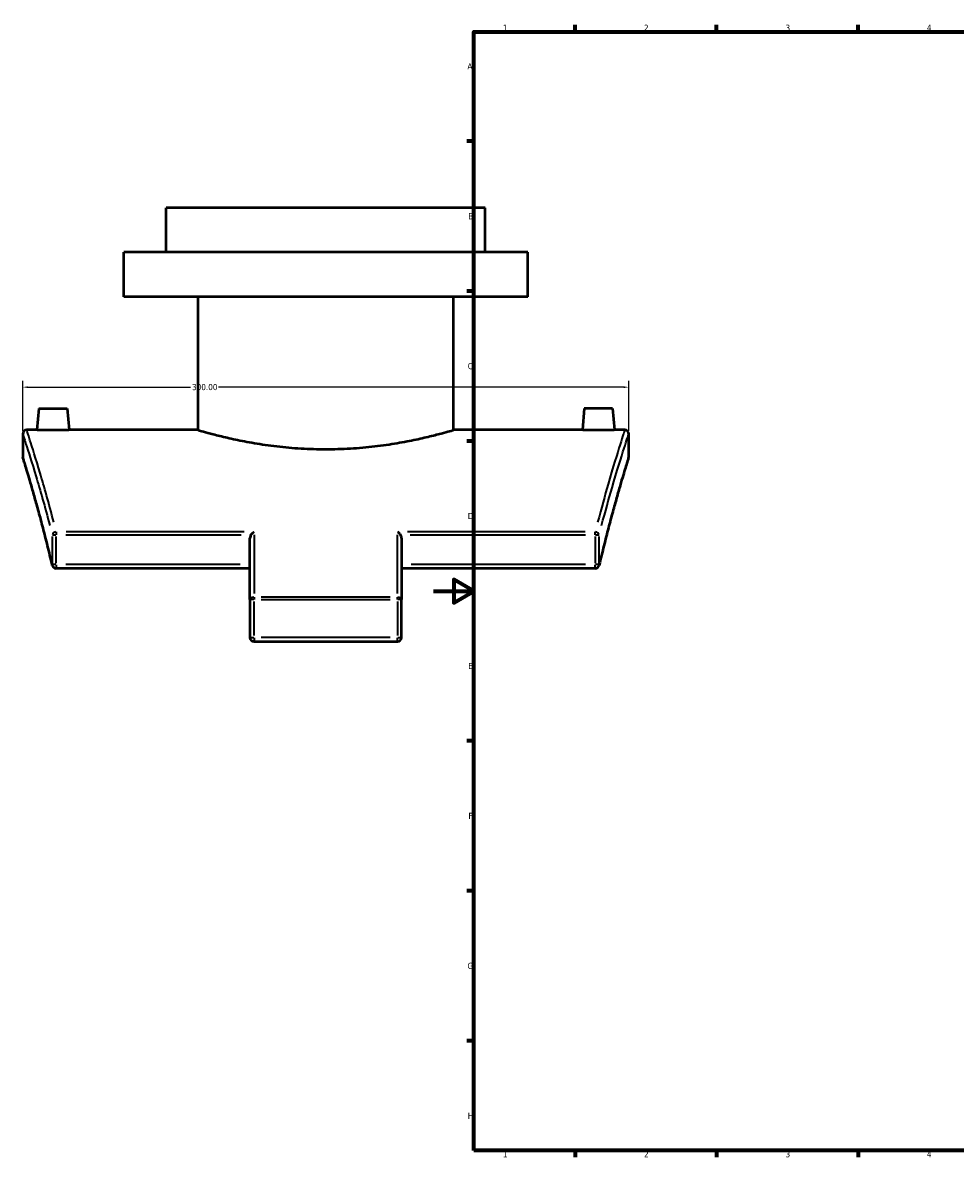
# Model space of a CAD drawing. Header units: millimetres. Extents: x -203 to 1360, y -251 to 1184.
# Tile 1 of 7: x -203 to 258, y 17 to 578. Entities that reach past the tile are written whole.
import ezdxf

# ---------------------------------------------------------------- set-up
doc = ezdxf.new("R2010")
doc.units = ezdxf.units.MM
for name, color, linetype, lineweight in [('Border (ANSI)', 7, 'Continuous', 70), ('Dimension (ANSI)', 7, 'Continuous', 25), ('Visible (ANSI)', 7, 'Continuous', 50), ('Visible Narrow (ANSI)', 7, 'Continuous', 35)]:
    doc.layers.add(name, color=color, linetype=linetype, lineweight=lineweight)
doc.styles.add('Note Text (ANSI)', font='tahoma.ttf')
doc.dimstyles.new('Default - mm (ANSI)', dxfattribs={"dimtxt": 3.048, "dimasz": 2.5, "dimexe": 3.175, "dimexo": 1.6002, "dimgap": 0.8, "dimtad": 0, "dimtoh": 1, "dimrnd": 1e-08, "dimzin": 4, "dimdsep": 46, "dimtxsty": 'Note Text (ANSI)', "dimcen": 0.09, "dimdle": 10, "dimclrd": 256, "dimclre": 256, "dimclrt": 256, "dimadec": 1, "dimazin": 1, "dimtfac": 1, "dimtofl": 0, "dimtmove": 0, "dimatfit": 3, "dimfxl": 1, "dimtolj": 1, "dimtzin": 4, "dimlwd": -1, "dimlwe": -1, "dimarcsym": 0})

# ---------------------------------------------------------------- blocks, each defined once
blk = doc.blocks.new('Borders Default Border')
at = {"layer": 'Border (ANSI)'}
for p, q in [((70.08, 574), (70.08, 577.45)), ((140.17, 574), (140.17, 577.45)), ((210.25, 574), (210.25, 577.45)), ((20, 519.75), (16.55, 519.75)), ((20, 445.5), (16.55, 445.5)), ((20, 371.25), (16.55, 371.25)), ((20, 222.75), (16.55, 222.75)), ((20, 148.5), (16.55, 148.5)), ((20, 74.25), (16.55, 74.25)), ((70.08, 20), (70.08, 16.55)), ((140.17, 20), (140.17, 16.55)), ((210.25, 20), (210.25, 16.55))]:
    blk.add_line(p, q, dxfattribs=at)
at = {"layer": 'Border (ANSI)', "flags": 128}
for points in [[(20, 20), (20, 574), (821, 574), (821, 20), (20, 20)], [(0, 297), (20, 297), (10, 302.77), (10, 291.23), (20, 297)]]:
    blk.add_lwpolyline(points, dxfattribs=at)
at = {"layer": 'Border (ANSI)', "char_height": 3.05, "attachment_point": 7, "style": 'Note Text (ANSI)'}
for s, insert in [('1', (34.35, 574.4)), ('2', (104.2, 574.4)), ('3', (174.26, 574.34)), ('4', (244.23, 574.4)), ('A', (16.78, 555.35)), ('B', (17.15, 481.1)), ('C', (16.95, 406.8)), ('D', (16.96, 332.6)), ('E', (17.21, 258.35)), ('F', (17.29, 184.1)), ('G', (16.81, 109.79)), ('H', (16.97, 35.6)), ('1', (34.35, 16.55)), ('2', (104.2, 16.55)), ('3', (174.26, 16.49)), ('4', (244.23, 16.55))]:
    blk.add_mtext(s, dxfattribs=dict(at, insert=insert))
blk = doc.blocks.new('*D13')
at = {"layer": 'Defpoints', "color": 0, "transparency": 16777216}
for p in [(-203.34, 397.95), (-203.34, 374.74), (96.66, 374.74)]:
    blk.add_point(p, dxfattribs=at)
at = {"layer": 'Dimension (ANSI)', "transparency": 16777216}
for p, q in [((-203.34, 376.34), (-203.34, 401.13)), ((96.66, 376.34), (96.66, 401.13)), ((-200.84, 397.95), (-120.31, 397.95)), ((94.16, 397.95), (-106.37, 397.95))]:
    blk.add_line(p, q, dxfattribs=at)
for points in [[(-200.84, 398.37), (-200.84, 397.53), (-203.34, 397.95)], [(94.16, 398.37), (94.16, 397.53), (96.66, 397.95)]]:
    blk.add_solid(points, dxfattribs=at)
at = {"layer": 'Dimension (ANSI)', "transparency": 16777216, "insert": (-119.51, 399.54), "char_height": 3.048, "attachment_point": 1, "style": 'Note Text (ANSI)'}
blk.add_mtext('\\A1;300.00', dxfattribs=at)

msp = doc.modelspace()

# ---------------------------------------------------------------- linework, layer by layer
at = {"layer": 'Visible (ANSI)'}
for p, q in [((25.658, 486.743), (-132.342, 486.743)), ((-132.342, 464.743), (-132.342, 486.743)), ((25.658, 464.743), (25.658, 486.743)), ((46.658, 464.743), (-153.342, 464.743)), ((-153.342, 442.743), (-153.342, 464.743)), ((46.658, 442.743), (46.658, 464.743)), ((46.658, 442.743), (-153.342, 442.743)), ((-116.542, 376.743), (-116.542, 442.743)), ((9.858, 376.743), (9.858, 442.743)), ((-195.342, 387.343), (-196.27, 376.743)), ((-195.342, 387.343), (-181.342, 387.343)), ((-181.342, 387.343), (-180.415, 376.743)), ((74.658, 387.343), (73.73, 376.743)), ((88.658, 387.343), (74.658, 387.343)), ((88.658, 387.343), (89.585, 376.743)), ((-196.27, 376.743), (-201.342, 376.743)), ((-116.542, 376.743), (-180.415, 376.743)), ((73.73, 376.743), (9.858, 376.743)), ((94.658, 376.743), (89.585, 376.743)), ((-203.342, 374.743), (-203.342, 363.743)), ((96.658, 363.743), (96.658, 374.743)), ((-90.842, 292.746), (-90.842, 323.094)), ((-15.842, 323.094), (-15.842, 292.746)), ((-90.842, 308.139), (-186.73, 308.139)), ((80.045, 308.139), (-15.842, 308.139)), ((-90.842, 292.746), (-90.842, 273.979)), ((-15.842, 273.979), (-15.842, 292.746)), ((-88.842, 271.979), (-17.842, 271.979))]:
    msp.add_line(p, q, dxfattribs=at)
for centre, start, end in [((-201.342, 374.743), 90, 180), ((94.658, 374.743), 0, 90), ((-201.342, 363.743), 180, 197.26372), ((94.658, 363.743), 342.73628, 0), ((-186.73, 310.139), 193.14595, 270), ((80.045, 310.139), 270, 346.85405), ((-88.842, 273.979), 180, 270), ((-17.842, 273.979), 270, 0)]:
    msp.add_arc(centre, 2, start, end, dxfattribs=at)
for points, knots in [([(-188.342, 376.597), (-189.339, 376.597), (-190.401, 376.604), (-192.355, 376.632), (-193.247, 376.652), (-194.654, 376.688), (-195.263, 376.708), (-196.071, 376.736), (-196.27, 376.743), (-196.27, 376.743)], [0, 0, 0, 0, 0.2989399, 0.2989399, 0.5978797, 0.5978797, 0.8967093, 0.8967093, 1.1955389, 1.1955389, 1.1955389, 1.1955389]), ([(-180.415, 376.743), (-180.415, 376.743), (-180.613, 376.736), (-181.421, 376.708), (-182.031, 376.688), (-183.437, 376.652), (-184.329, 376.632), (-186.283, 376.604), (-187.346, 376.597), (-188.342, 376.597)], [3.5866168, 3.5866168, 3.5866168, 3.5866168, 3.8854465, 3.8854465, 4.1842761, 4.1842761, 4.4832159, 4.4832159, 4.7821558, 4.7821558, 4.7821558, 4.7821558]), ([(-116.542, 376.743), (-116.542, 376.743), (-116.158, 376.629), (-114.547, 376.164), (-113.32, 375.813), (-110.088, 374.93), (-108.079, 374.398), (-103.447, 373.253), (-100.823, 372.641), (-95.239, 371.454), (-92.083, 370.837), (-85.205, 369.672), (-81.482, 369.126), (-73.704, 368.215), (-69.642, 367.849), (-61.458, 367.364), (-57.336, 367.244), (-49.348, 367.244), (-45.226, 367.364), (-37.042, 367.849), (-32.98, 368.215), (-25.202, 369.126), (-21.48, 369.672), (-14.601, 370.837), (-11.446, 371.454), (-5.861, 372.641), (-3.237, 373.253), (1.395, 374.398), (3.404, 374.93), (6.636, 375.813), (7.862, 376.164), (9.473, 376.629), (9.858, 376.743), (9.858, 376.743)], [9.5840299, 9.5840299, 9.5840299, 9.5840299, 10.7818697, 10.7818697, 11.9797095, 11.9797095, 13.1775493, 13.1775493, 14.3753891, 14.3753891, 15.5735568, 15.5735568, 16.7717244, 16.7717244, 17.9698921, 17.9698921, 19.1680598, 19.1680598, 20.3662274, 20.3662274, 21.5643951, 21.5643951, 22.7625627, 22.7625627, 23.9607304, 23.9607304, 25.1585702, 25.1585702, 26.35641, 26.35641, 27.5542498, 27.5542498, 28.7520897, 28.7520897, 28.7520897, 28.7520897]), ([(81.658, 376.597), (80.661, 376.597), (79.599, 376.604), (77.645, 376.632), (76.753, 376.652), (75.346, 376.688), (74.737, 376.708), (73.929, 376.736), (73.73, 376.743), (73.73, 376.743)], [2.3910779, 2.3910779, 2.3910779, 2.3910779, 2.6900178, 2.6900178, 2.9889576, 2.9889576, 3.2877872, 3.2877872, 3.5866168, 3.5866168, 3.5866168, 3.5866168]), ([(89.585, 376.743), (89.585, 376.743), (89.387, 376.736), (88.579, 376.708), (87.969, 376.688), (86.563, 376.652), (85.671, 376.632), (83.717, 376.604), (82.654, 376.597), (81.658, 376.597)], [5.9776947, 5.9776947, 5.9776947, 5.9776947, 6.2765244, 6.2765244, 6.575354, 6.575354, 6.8742938, 6.8742938, 7.1732337, 7.1732337, 7.1732337, 7.1732337]), ([(-188.677, 309.684), (-189.465, 313.059), (-190.248, 316.299), (-191.783, 322.493), (-192.537, 325.447), (-194, 331.054), (-194.71, 333.706), (-196.069, 338.694), (-196.719, 341.029), (-197.945, 345.368), (-198.521, 347.371), (-199.587, 351.033), (-200.077, 352.692), (-200.961, 355.655), (-201.354, 356.958), (-202.034, 359.199), (-202.322, 360.137), (-202.784, 361.64), (-202.959, 362.206), (-203.193, 362.961), (-203.252, 363.15), (-203.252, 363.15)], [0, 0, 0, 0, 1.5150199, 1.5150199, 3.0300399, 3.0300399, 4.5450598, 4.5450598, 6.0600797, 6.0600797, 7.5750997, 7.5750997, 9.0901196, 9.0901196, 10.6051395, 10.6051395, 12.1201594, 12.1201594, 13.6351794, 13.6351794, 15.1501993, 15.1501993, 15.1501993, 15.1501993]), ([(96.568, 363.15), (96.568, 363.15), (96.509, 362.961), (96.275, 362.206), (96.1, 361.64), (95.637, 360.137), (95.35, 359.199), (94.669, 356.958), (94.276, 355.654), (93.393, 352.692), (92.903, 351.033), (91.836, 347.371), (91.26, 345.367), (90.034, 341.029), (89.385, 338.694), (88.025, 333.706), (87.316, 331.054), (85.853, 325.447), (85.099, 322.493), (83.563, 316.299), (82.781, 313.059), (81.993, 309.684)], [15.1501993, 15.1501993, 15.1501993, 15.1501993, 16.6652347, 16.6652347, 18.1802701, 18.1802701, 19.6953054, 19.6953054, 21.2103408, 21.2103408, 22.7253762, 22.7253762, 24.2404115, 24.2404115, 25.7554469, 25.7554469, 27.2704823, 27.2704823, 28.7855177, 28.7855177, 30.300553, 30.300553, 30.300553, 30.300553]), ([(-90.369, 324.796), (-90.191, 325.072), (-89.982, 325.33), (-89.473, 325.862), (-89.159, 326.122), (-88.846, 326.325), (-88.844, 326.326), (-88.842, 326.327)], [0, 0, 0, 0, 0.09850076, 0.09850076, 0.22937063, 0.22937063, 0.23025966, 0.23025966, 0.23025966, 0.23025966]), ([(-17.842, 326.327), (-17.84, 326.326), (-17.838, 326.325), (-17.626, 326.187), (-17.414, 326.024), (-17.015, 325.663), (-16.824, 325.465), (-16.53, 325.107), (-16.418, 324.954), (-16.316, 324.796)], [-0.00089611, -0.00089611, -0.00089611, -0.00089611, 0, 0, 0.08937996, 0.08937996, 0.17454233, 0.17454233, 0.23117572, 0.23117572, 0.23117572, 0.23117572]), ([(-90.369, 324.796), (-90.489, 324.609), (-90.588, 324.397), (-90.775, 323.868), (-90.842, 323.448), (-90.842, 323.094)], [-1.2044936, -1.2044936, -1.2044936, -1.2044936, -1.14255226, -1.14255226, -1.03628396, -1.03628396, -1.03628396, -1.03628396]), ([(-15.842, 323.094), (-15.842, 323.448), (-15.91, 323.868), (-16.096, 324.397), (-16.195, 324.609), (-16.316, 324.796)], [-0.34457525, -0.34457525, -0.34457525, -0.34457525, -0.23830695, -0.23830695, -0.17636561, -0.17636561, -0.17636561, -0.17636561])]:
    msp.add_open_spline(points, degree=3, knots=knots, dxfattribs=at)
at = {"layer": 'Visible Narrow (ANSI)'}
for p, q in [((-186.73, 326.27), (-186.73, 324.883)), ((-93.737, 326.327), (-181.835, 326.327)), ((75.151, 326.327), (-12.948, 326.327)), ((80.045, 324.883), (80.045, 326.27)), ((-188.685, 324.063), (-188.685, 310.872)), ((-188.652, 324.796), (-186.865, 324.796)), ((-186.73, 310.872), (-186.73, 324.063)), ((-181.912, 324.796), (-95.187, 324.796)), ((-88.842, 324.87), (-88.842, 295.744)), ((-17.842, 295.744), (-17.842, 324.87)), ((-11.498, 324.796), (75.227, 324.796)), ((80.045, 324.063), (80.045, 310.872)), ((80.181, 324.796), (81.967, 324.796)), ((82, 310.872), (82, 324.063)), ((-186.865, 310.139), (-188.652, 310.139)), ((-186.73, 309.982), (-186.73, 308.145)), ((-95.637, 310.139), (-181.935, 310.139)), ((75.251, 310.139), (-11.048, 310.139)), ((80.045, 308.145), (80.045, 309.982)), ((81.967, 310.139), (80.181, 310.139)), ((-88.999, 292.746), (-90.836, 292.746)), ((-88.842, 293.923), (-88.842, 292.813)), ((-21.392, 293.976), (-85.292, 293.976)), ((-85.292, 292.746), (-21.392, 292.746)), ((-17.842, 292.813), (-17.842, 293.923)), ((-15.848, 292.746), (-17.685, 292.746)), ((-88.842, 274.917), (-88.842, 291.808)), ((-17.842, 291.808), (-17.842, 274.917)), ((-90.836, 273.979), (-88.999, 273.979)), ((-88.842, 273.822), (-88.842, 271.985)), ((-21.392, 273.979), (-85.292, 273.979)), ((-17.842, 271.985), (-17.842, 273.822)), ((-17.685, 273.979), (-15.848, 273.979))]:
    msp.add_line(p, q, dxfattribs=at)
for centre, major_axis, ratio, start_param, end_param in [((-186.73, 324.796), (-1.937, -0.497), 0.7552807, 4.5926773, 5.883918), ((80.045, 324.796), (1.937, -0.497), 0.7552807, 0.3992673, 1.690508), ((-186.73, 310.139), (-1.948, -0.455), 0.7255797, 5.9873445, 6.2676147), ((80.045, 310.139), (1.948, -0.455), 0.7255797, 0.0155706, 0.2958408), ((-88.842, 292.746), (-2, 0), 0.6150378, 4.7909288, 6.2046455), ((-17.842, 292.746), (2, 0), 0.6150378, 0.0785398, 1.4922565)]:
    msp.add_ellipse(centre, major_axis=major_axis, ratio=ratio, start_param=start_param, end_param=end_param, dxfattribs=at)
for points, knots in [([(-187.94, 331.027), (-190.414, 340.509), (-192.745, 348.705), (-196.866, 362.651), (-198.596, 368.156), (-200.619, 374.521), (-201.148, 376.152), (-201.298, 376.609)], [-29.2060031, -29.2060031, -29.2060031, -29.2060031, -24.574296, -24.574296, -19.5814085, -19.5814085, -15.7262353, -15.7262353, -15.7262353, -15.7262353]), ([(94.615, 376.61), (94.431, 376.047), (93.663, 373.694), (90.95, 365.083), (88.882, 358.404), (84.83, 344.318), (83.081, 338.022), (81.256, 331.027)], [-14.2284913, -14.2284913, -14.2284913, -14.2284913, -9.4754915, -9.4754915, -4.1658311, -4.1658311, -0.748868, -0.748868, -0.748868, -0.748868]), ([(-203.298, 374.61), (-203.148, 374.157), (-202.617, 372.542), (-200.587, 366.236), (-198.852, 360.782), (-194.719, 346.966), (-192.381, 338.846), (-189.899, 329.452)], [15.7262353, 15.7262353, 15.7262353, 15.7262353, 19.5814085, 19.5814085, 24.574296, 24.574296, 29.2060031, 29.2060031, 29.2060031, 29.2060031]), ([(83.215, 329.452), (85.046, 336.383), (86.799, 342.62), (90.864, 356.575), (92.939, 363.191), (95.66, 371.722), (96.43, 374.053), (96.614, 374.611)], [0.748868, 0.748868, 0.748868, 0.748868, 4.1658311, 4.1658311, 9.4754915, 9.4754915, 14.2284913, 14.2284913, 14.2284913, 14.2284913]), ([(-189.868, 315.113), (-191.539, 322.025), (-193.163, 328.306), (-197.13, 343.042), (-199.255, 350.281), (-202.174, 360.015), (-203.046, 362.792), (-203.285, 363.56), (-203.292, 363.582), (-203.298, 363.601)], [0.75751, 0.75751, 0.75751, 0.75751, 3.9831096, 3.9831096, 9.287648, 9.287648, 14.2375648, 14.2375648, 14.3926893, 14.3926893, 14.3926893, 14.3926893]), ([(96.612, 363.599), (96.486, 363.197), (96.097, 361.945), (94.586, 357.012), (93.251, 352.613), (89.429, 339.332), (86.722, 329.538), (83.62, 316.91), (83.402, 316.017), (83.184, 315.113)], [15.907717, 15.907717, 15.907717, 15.907717, 19.1201234, 19.1201234, 23.5050629, 23.5050629, 29.1212304, 29.1212304, 29.5430354, 29.5430354, 29.5430354, 29.5430354])]:
    msp.add_open_spline(points, degree=3, knots=knots, dxfattribs=at)

# ---------------------------------------------------------------- block references
msp.add_blockref('Borders Default Border', (0, 0))

# ---------------------------------------------------------------- dimensions: what is measured, and where the dimension line sits
at = {"layer": 'Dimension (ANSI)'}
dim = msp.add_linear_dim(base=(-203.342, 397.951), p1=(96.658, 374.743), p2=(-203.342, 374.743), dimstyle='Default - mm (ANSI)', override={"dimtoh": 0, "dimdec": 2, "dimtp": 0, "dimtm": 0, "dimtdec": 2, "dimatfit": 1}, dxfattribs=at)
dim.commit()
dim.dimension.update_dxf_attribs({"geometry": '*D13', "text_midpoint": (-113.342, 397.951), "dimtype": 160})

doc.saveas('drawing.dxf')
